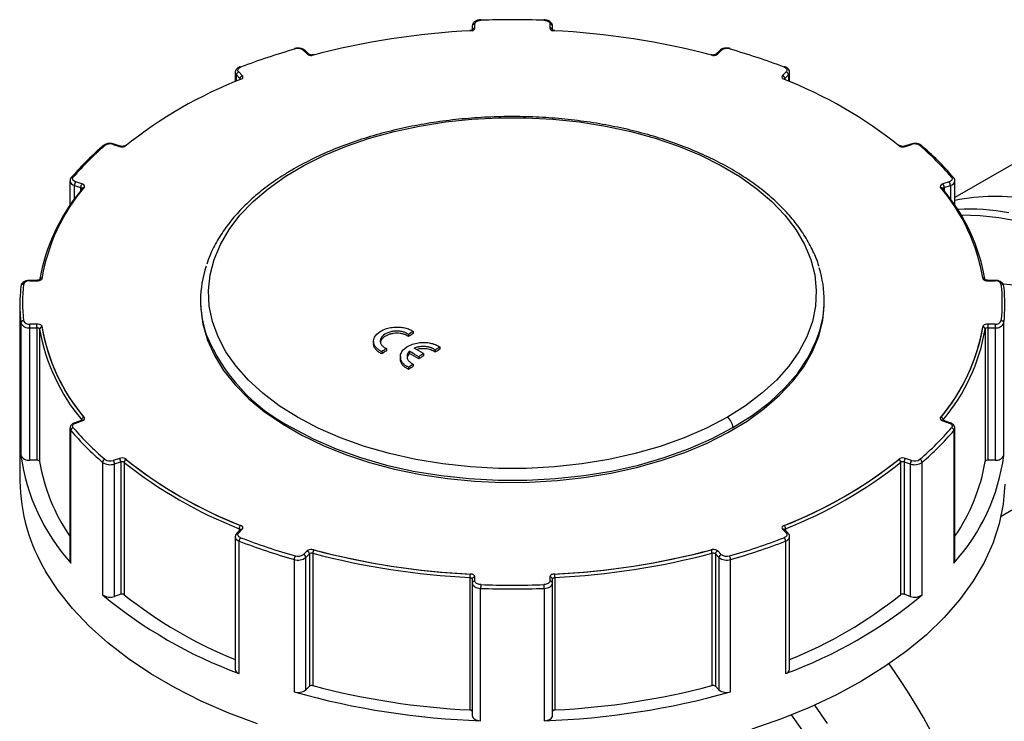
# Model space of a CAD drawing. Header units: inches. Extents: x 0 to 44.2, y 0 to 34.
# Tile 6 of 9: x 31.2 to 35.6, y 28.1 to 31.2. Entities that reach past the tile are written whole.
import ezdxf

# ---------------------------------------------------------------- set-up
doc = ezdxf.new("R2010")
doc.units = ezdxf.units.IN
doc.header["$LTSCALE"] = 4
doc.header["$MEASUREMENT"] = 0

msp = doc.modelspace()

# ---------------------------------------------------------------- linework, layer by layer
for p, q in [((33.2131, 31.1683), (33.2131, 31.1516)), ((33.2249, 31.1597), (33.2249, 31.1779)), ((33.5556, 31.1779), (33.5556, 31.1597)), ((33.5674, 31.1517), (33.5674, 31.1683)), ((32.4673, 31.0607), (32.4831, 31.0449)), ((32.4914, 31.0436), (32.4756, 31.0594)), ((32.4912, 31.0438), (32.4914, 31.0436)), ((34.3049, 31.0594), (34.2891, 31.0436)), ((34.2892, 31.0438), (34.2891, 31.0436)), ((34.2974, 31.0449), (34.3132, 31.0607)), ((32.1654, 30.9636), (32.1654, 30.9227)), ((32.1706, 30.9522), (32.1864, 30.9364)), ((32.1706, 30.9249), (32.1706, 30.9522)), ((32.1967, 30.9495), (32.1809, 30.9653)), ((32.1864, 30.9364), (32.1864, 30.9331)), ((34.5996, 30.9653), (34.5838, 30.9495)), ((34.5941, 30.9364), (34.6098, 30.9522)), ((34.5941, 30.9364), (34.5941, 30.9334)), ((34.6098, 30.9522), (34.6098, 30.9249)), ((34.6151, 30.9227), (34.6151, 30.9636)), ((31.6262, 30.6451), (31.6536, 30.636)), ((31.6573, 30.6375), (31.63, 30.6467)), ((35.1505, 30.6467), (35.1231, 30.6375)), ((35.1269, 30.636), (35.1542, 30.6451)), ((35.7255, 30.6299), (35.3452, 30.4103)), ((31.4353, 30.4839), (31.4353, 30.376)), ((31.455, 30.4642), (31.4823, 30.4551)), ((31.455, 30.4042), (31.455, 30.4642)), ((31.4882, 30.4706), (31.4609, 30.4798)), ((31.4823, 30.4551), (31.4823, 30.4403)), ((35.3196, 30.4798), (35.2922, 30.4706)), ((35.2981, 30.4551), (35.3255, 30.4642)), ((35.2981, 30.4551), (35.2981, 30.4403)), ((35.3255, 30.4642), (35.3255, 30.4042)), ((35.3452, 30.376), (35.3452, 30.4839)), ((31.4886, 30.4508), (31.4887, 30.4509)), ((35.2918, 30.4509), (35.2919, 30.4508)), ((31.2186, 30.0192), (31.2172, 30.0015)), ((31.2895, 30.0446), (31.2579, 30.0446)), ((31.2579, 30.0446), (31.2579, 30.0424)), ((31.2579, 30.0424), (31.2895, 30.0424)), ((31.2895, 30.0446), (31.2895, 30.0424)), ((35.5226, 30.0446), (35.491, 30.0446)), ((35.491, 30.0424), (35.491, 30.0446)), ((35.491, 30.0424), (35.5226, 30.0424)), ((35.5226, 30.0424), (35.5226, 30.0446)), ((31.2141, 29.9373), (31.2141, 29.1593)), ((32.0123, 29.9562), (32.0123, 29.9469)), ((34.7682, 29.9469), (34.7682, 29.9562)), ((31.2186, 29.8563), (31.2186, 29.2712)), ((31.2895, 29.8515), (31.2579, 29.8515)), ((31.2579, 29.835), (31.2579, 29.8515)), ((31.2895, 29.835), (31.2895, 29.8515)), ((35.5226, 29.8515), (35.491, 29.8515)), ((35.491, 29.8515), (35.491, 29.835)), ((35.5226, 29.8515), (35.5226, 29.835)), ((35.5619, 29.2712), (35.5619, 29.8563)), ((31.2579, 29.835), (31.2895, 29.835)), ((31.2579, 29.2499), (31.2579, 29.835)), ((31.2895, 29.835), (31.2895, 29.2499)), ((31.3012, 29.8288), (31.3012, 29.2437)), ((31.3113, 29.8389), (31.3105, 29.844)), ((32.9304, 29.8056), (32.9304, 29.796)), ((32.9514, 29.819), (32.9514, 29.8093)), ((35.47, 29.844), (35.4692, 29.8389)), ((35.4792, 29.8288), (35.4792, 29.2437)), ((35.491, 29.835), (35.5226, 29.835)), ((35.491, 29.835), (35.491, 29.2499)), ((35.5226, 29.835), (35.5226, 29.2499)), ((32.7768, 29.7749), (32.7768, 29.763)), ((32.8129, 29.7297), (32.8129, 29.7201)), ((32.834, 29.7434), (32.834, 29.7338)), ((32.9355, 29.731), (32.9355, 29.7214)), ((32.997, 29.7207), (32.997, 29.711)), ((33.0487, 29.7367), (33.0487, 29.727)), ((33.0697, 29.7501), (33.0697, 29.7404)), ((32.8951, 29.7069), (32.8951, 29.6947)), ((32.9523, 29.6745), (32.9523, 29.6649)), ((32.9761, 29.7072), (32.9761, 29.6976)), ((32.9312, 29.6608), (32.9312, 29.6511)), ((31.4845, 29.4248), (31.4571, 29.4157)), ((31.4609, 29.4141), (31.4882, 29.4232)), ((31.4871, 29.4283), (31.4871, 29.426)), ((35.2842, 29.4403), (35.2805, 29.4358)), ((35.2922, 29.4232), (35.3196, 29.4141)), ((35.2933, 29.4283), (35.2933, 29.4259)), ((35.3233, 29.4157), (35.296, 29.4248)), ((35.296, 29.4248), (35.2961, 29.4248)), ((31.4353, 29.3907), (31.4353, 28.8056)), ((31.4394, 28.7955), (31.4394, 29.3806)), ((35.3411, 29.3806), (35.3411, 28.7955)), ((35.3452, 28.8056), (35.3452, 29.3907)), ((31.2895, 29.2499), (31.2579, 29.2499)), ((31.5797, 29.2403), (31.5797, 28.6552)), ((31.6536, 29.2579), (31.6262, 29.2488)), ((31.6321, 29.2332), (31.6595, 29.2424)), ((31.6595, 29.2424), (31.6595, 28.6573)), ((31.6751, 29.2404), (31.6751, 28.6553)), ((31.6833, 29.2533), (31.6783, 29.2575)), ((35.1054, 29.2404), (35.1054, 28.6553)), ((35.121, 29.2424), (35.1483, 29.2332)), ((35.121, 29.2424), (35.121, 28.6573)), ((35.1542, 29.2488), (35.1269, 29.2579)), ((35.2008, 28.6552), (35.2008, 29.2403)), ((35.5226, 29.2499), (35.491, 29.2499)), ((31.6321, 28.6482), (31.6321, 29.2332)), ((35.1483, 29.2332), (35.1483, 28.6482)), ((35.5495, 29.0031), (35.7259, 29.1049)), ((32.1883, 28.9431), (32.1725, 28.9273)), ((32.1809, 28.9286), (32.1967, 28.9444)), ((32.183, 28.9471), (32.183, 28.9378)), ((32.1884, 28.9432), (32.1883, 28.9431)), ((34.5838, 28.9444), (34.5996, 28.9286)), ((34.5917, 28.9615), (34.5845, 28.9586)), ((34.608, 28.9273), (34.5922, 28.9431)), ((34.5922, 28.9431), (34.5922, 28.9431)), ((34.5975, 28.9471), (34.5975, 28.9378)), ((32.1654, 28.911), (32.1654, 28.3259)), ((32.1829, 28.307), (32.1829, 28.8921)), ((34.5976, 28.8921), (34.5976, 28.307)), ((34.6151, 28.3259), (34.6151, 28.911)), ((32.4831, 28.8489), (32.4673, 28.8331)), ((32.5127, 28.8535), (32.5047, 28.8557)), ((34.3132, 28.8331), (34.2974, 28.8489)), ((32.4259, 28.8111), (32.4259, 28.226)), ((32.4775, 28.8201), (32.4933, 28.8359)), ((32.4775, 28.235), (32.4775, 28.8201)), ((32.4933, 28.8359), (32.4933, 28.2508)), ((32.5085, 28.8387), (32.5085, 28.2536)), ((34.272, 28.8387), (34.272, 28.2536)), ((34.2872, 28.8359), (34.303, 28.8201)), ((34.2872, 28.8359), (34.2872, 28.2508)), ((34.303, 28.8201), (34.303, 28.235)), ((34.3545, 28.226), (34.3545, 28.8111)), ((33.2023, 28.7313), (33.2023, 28.1463)), ((33.212, 28.7463), (33.2032, 28.7467)), ((33.2131, 28.7245), (33.2131, 28.7063)), ((33.2249, 28.716), (33.2249, 28.7342)), ((33.5556, 28.7342), (33.5556, 28.716)), ((33.5674, 28.7063), (33.5674, 28.7245)), ((33.5773, 28.7467), (33.5685, 28.7463)), ((33.5782, 28.7313), (33.5782, 28.1463)), ((33.2131, 28.7063), (33.2131, 28.1212)), ((33.2499, 28.0985), (33.2499, 28.6836)), ((33.5306, 28.6836), (33.5306, 28.0985)), ((33.5674, 28.1212), (33.5674, 28.7063)), ((31.6595, 28.6573), (31.6321, 28.6482)), ((35.1483, 28.6482), (35.121, 28.6573)), ((32.4933, 28.2508), (32.4775, 28.235)), ((34.303, 28.235), (34.2872, 28.2508))]:
    msp.add_line(p, q)
at = {"flags": 128}
for points in [[(33.2249, 31.1779), (33.2254, 31.1809), (33.2268, 31.1838), (33.2292, 31.1864), (33.2323, 31.1888), (33.2362, 31.1908), (33.2407, 31.1923), (33.2455, 31.1933), (33.2507, 31.1938)], [(33.5298, 31.1938), (33.5349, 31.1933), (33.5398, 31.1923), (33.5443, 31.1908), (33.5481, 31.1888), (33.5513, 31.1864), (33.5537, 31.1838), (33.5551, 31.1809), (33.5556, 31.1779)], [(32.1809, 30.9653), (32.1787, 30.968), (32.1775, 30.9709), (32.1772, 30.9739), (32.1779, 30.9769), (32.1795, 30.9797), (32.1821, 30.9823), (32.1854, 30.9846), (32.1894, 30.9865)], [(34.591, 30.9865), (34.5951, 30.9846), (34.5984, 30.9823), (34.6009, 30.9797), (34.6026, 30.9769), (34.6033, 30.9739), (34.603, 30.9709), (34.6018, 30.968), (34.5996, 30.9653)], [(32.4405, 29.4399), (32.36, 29.4907), (32.2875, 29.5455), (32.2238, 29.6038), (32.1693, 29.6651), (32.1244, 29.7289), (32.0896, 29.7949), (32.065, 29.8623), (32.0509, 29.9307), (32.0473, 29.9996), (32.0544, 30.0684), (32.072, 30.1366), (32.1001, 30.2035), (32.1383, 30.2688), (32.1864, 30.3319), (32.2441, 30.3923), (32.3107, 30.4494), (32.386, 30.5029), (32.4691, 30.5524), (32.5595, 30.5974), (32.6565, 30.6375), (32.7593, 30.6726), (32.8671, 30.7022), (32.979, 30.7262), (33.0942, 30.7444), (33.2116, 30.7566), (33.3305, 30.7627), (33.4499, 30.7627), (33.5688, 30.7566), (33.6863, 30.7444), (33.8015, 30.7262), (33.9134, 30.7022), (34.0212, 30.6726), (34.1239, 30.6375), (34.2209, 30.5974), (34.3114, 30.5524), (34.3945, 30.5029), (34.4697, 30.4494), (34.5364, 30.3923), (34.5941, 30.3319), (34.6422, 30.2688), (34.6804, 30.2035), (34.7085, 30.1366), (34.7261, 30.0684), (34.7331, 29.9996), (34.7296, 29.9307), (34.7155, 29.8623), (34.6909, 29.7949), (34.656, 29.7289), (34.6112, 29.6651), (34.5567, 29.6038), (34.4929, 29.5455), (34.4205, 29.4907), (34.3399, 29.4399)], [(31.4609, 30.4798), (31.4567, 30.4815), (31.4531, 30.4837), (31.4502, 30.4862), (31.4483, 30.4889), (31.4473, 30.4919), (31.4472, 30.4949), (31.4481, 30.4978), (31.45, 30.5006)], [(35.3305, 30.5006), (35.3324, 30.4978), (35.3333, 30.4949), (35.3332, 30.4919), (35.3322, 30.4889), (35.3302, 30.4862), (35.3274, 30.4837), (35.3238, 30.4815), (35.3196, 30.4798)], [(35.6066, 30.0232), (35.5589, 30.0279)], [(32.0123, 29.9469), (32.013, 29.9205), (32.0225, 29.8504), (32.0426, 29.781), (32.0733, 29.7129), (32.1143, 29.6466), (32.1653, 29.5827), (32.2258, 29.5216), (32.2955, 29.4639), (32.3737, 29.4099), (32.4599, 29.3601), (32.5534, 29.315), (32.6534, 29.2747), (32.7592, 29.2398), (32.87, 29.2103), (32.9848, 29.1867), (33.1028, 29.169), (33.223, 29.1573), (33.3445, 29.1519), (33.4664, 29.1527), (33.5877, 29.1597), (33.7075, 29.1728), (33.8247, 29.192), (33.9386, 29.2172), (34.0482, 29.248), (34.1526, 29.2843), (34.2511, 29.3258), (34.3428, 29.3722), (34.4271, 29.423), (34.5032, 29.478), (34.5707, 29.5366), (34.6289, 29.5984), (34.6774, 29.663), (34.7158, 29.7297), (34.7439, 29.7982), (34.7614, 29.8679), (34.7681, 29.9381), (34.7682, 29.9469)], [(31.2172, 29.8694), (31.2175, 29.8664), (31.2186, 29.8563)], [(34.3646, 29.3937), (34.4503, 29.448), (34.527, 29.5066), (34.594, 29.5691), (34.6508, 29.6349), (34.6968, 29.7034), (34.7316, 29.7741), (34.7431, 29.8051)], [(31.45, 29.3933), (31.4481, 29.3961), (31.4472, 29.399), (31.4473, 29.402), (31.4483, 29.405), (31.4502, 29.4077), (31.4531, 29.4102), (31.4567, 29.4124), (31.4609, 29.4141)], [(34.3399, 29.4399), (34.2482, 29.3916), (34.1492, 29.3485), (34.0438, 29.3108), (33.9327, 29.2789), (33.817, 29.253), (33.6977, 29.2334), (33.5758, 29.2202), (33.4523, 29.2136), (33.3282, 29.2136), (33.2047, 29.2202), (33.0827, 29.2334), (32.9634, 29.253), (32.8477, 29.2789), (32.7367, 29.3108), (32.6312, 29.3485), (32.5322, 29.3916), (32.4405, 29.4399)], [(35.3196, 29.4141), (35.3238, 29.4124), (35.3274, 29.4102), (35.3302, 29.4077), (35.3322, 29.405), (35.3332, 29.402), (35.3333, 29.399), (35.3324, 29.3961), (35.3305, 29.3933)], [(32.4159, 29.3937), (32.5099, 29.3442), (32.6115, 29.2999), (32.7197, 29.2612), (32.8337, 29.2285), (32.9523, 29.2019), (33.0748, 29.1818), (33.1999, 29.1683), (33.3266, 29.1616), (33.4539, 29.1616), (33.5806, 29.1683), (33.7057, 29.1818), (33.8281, 29.2019), (33.9468, 29.2285), (34.0608, 29.2612), (34.169, 29.2999), (34.2705, 29.3442), (34.3646, 29.3937)], [(35.5663, 29.1442), (35.5591, 29.0563), (35.5413, 28.9689), (35.5129, 28.8824), (35.4741, 28.7973), (35.425, 28.7139), (35.366, 28.6328), (35.2973, 28.5542), (35.2192, 28.4786), (35.1321, 28.4063), (35.0365, 28.3377), (34.9328, 28.2732), (34.8216, 28.213), (34.7033, 28.1575), (34.5785, 28.1069), (34.4479, 28.0614)], [(32.1894, 28.9074), (32.1854, 28.9093), (32.1821, 28.9116), (32.1795, 28.9142), (32.1779, 28.917), (32.1772, 28.92), (32.1775, 28.923), (32.1787, 28.9259), (32.1809, 28.9286)], [(34.5996, 28.9286), (34.6018, 28.9259), (34.603, 28.923), (34.6033, 28.92), (34.6026, 28.917), (34.6009, 28.9142), (34.5984, 28.9116), (34.5951, 28.9093), (34.591, 28.9074)], [(32.2646, 28.0842), (32.1369, 28.1323), (32.0154, 28.1855), (31.9007, 28.2435), (31.7932, 28.3059), (31.6936, 28.3726), (31.6024, 28.4431), (31.5199, 28.5171), (31.4466, 28.5943), (31.3828, 28.6743), (31.3289, 28.7566)], [(33.2023, 28.7313), (33.2045, 28.7311), (33.2065, 28.7307), (33.2084, 28.73), (33.21, 28.7291), (33.2113, 28.7281), (33.2123, 28.727), (33.2129, 28.7258), (33.2131, 28.7245)], [(33.2507, 28.7001), (33.2455, 28.7006), (33.2407, 28.7016), (33.2362, 28.7031), (33.2323, 28.7051), (33.2292, 28.7074), (33.2268, 28.7101), (33.2254, 28.713), (33.2249, 28.716)], [(33.5556, 28.716), (33.5551, 28.713), (33.5537, 28.7101), (33.5513, 28.7074), (33.5481, 28.7051), (33.5443, 28.7031), (33.5398, 28.7016), (33.5349, 28.7006), (33.5298, 28.7001)], [(33.5674, 28.7245), (33.5676, 28.7258), (33.5682, 28.727), (33.5692, 28.7281), (33.5705, 28.7291), (33.5721, 28.73), (33.574, 28.7307), (33.576, 28.7311), (33.5782, 28.7313)], [(33.2131, 28.7063), (33.2138, 28.7021), (33.2158, 28.698), (33.2192, 28.6941), (33.2237, 28.6908), (33.2293, 28.6879), (33.2356, 28.6858), (33.2426, 28.6843), (33.2499, 28.6836)], [(33.5306, 28.6836), (33.5379, 28.6843), (33.5448, 28.6858), (33.5512, 28.6879), (33.5568, 28.6908), (33.5613, 28.6941), (33.5646, 28.698), (33.5667, 28.7021), (33.5674, 28.7063)], [(34.7251, 28.1671), (34.7808, 28.0858)], [(33.2131, 28.1395), (33.2129, 28.1407), (33.2123, 28.1419), (33.2113, 28.1431), (33.21, 28.1441), (33.2084, 28.1449), (33.2065, 28.1456), (33.2045, 28.146), (33.2023, 28.1463)], [(33.2131, 28.1212), (33.2138, 28.117), (33.2158, 28.1129), (33.2192, 28.1091), (33.2237, 28.1057), (33.2293, 28.1029), (33.2356, 28.1007), (33.2426, 28.0992), (33.2499, 28.0985)], [(33.5306, 28.0985), (33.5379, 28.0992), (33.5448, 28.1007), (33.5512, 28.1029), (33.5568, 28.1057), (33.5613, 28.1091), (33.5646, 28.1129), (33.5667, 28.117), (33.5674, 28.1212)], [(33.5782, 28.1463), (33.576, 28.146), (33.574, 28.1456), (33.5721, 28.1449), (33.5705, 28.1441), (33.5692, 28.1431), (33.5682, 28.1419), (33.5676, 28.1407), (33.5674, 28.1395)], [(34.6703, 28.0577), (34.6229, 28.124)]]:
    msp.add_lwpolyline(points, dxfattribs=at)
for centre, radius, start, end in [((33.2468, 31.1941), 0.00385, 354.9186, 28.1373), ((33.3902, 27.4502), 3.7462, 87.8648, 92.1352), ((33.5336, 31.1941), 0.00385, 151.8579, 185.0846), ((33.21, 31.1626), 0.0152, 277.6725, 348.9263), ((33.2239, 31.1671), 0.0109, 84.8174, 173.6487), ((33.2239, 31.1488), 0.0109, 84.8174, 173.6487), ((33.5566, 31.1671), 0.0109, 6.3513, 95.1826), ((33.5705, 31.1626), 0.0152, 191.0737, 262.3275), ((33.5565, 31.1485), 0.0112, 16.2799, 94.4448), ((33.3685, 27.7949), 3.3562, 92.6727, 104.9133), ((33.2015, 31.1471), 0.00168, 356.5382, 43.7233), ((33.412, 27.7949), 3.3562, 75.0867, 87.3273), ((33.5789, 31.1471), 0.00167, 136.0166, 183.6095), ((33.2105, 28.3258), 2.8499, 105.8707, 110.9954), ((32.4282, 31.0654), 0.00336, 29.1011, 95.1694), ((32.4432, 31.0296), 0.0393, 52.3429, 107.8236), ((34.3373, 31.0296), 0.0393, 72.1764, 127.6571), ((34.3522, 31.0654), 0.00336, 84.8173, 150.9015), ((33.5699, 28.3258), 2.8499, 69.0046, 74.1293), ((32.4704, 31.0535), 0.00794, 49.0422, 113.368), ((32.4862, 31.0376), 0.008, 50.9715, 113.235), ((32.5023, 31.0683), 0.0303, 230.5647, 274.6185), ((32.5107, 31.0386), 0.00258, 38.1862, 96.6062), ((34.2698, 31.0386), 0.00259, 83.6702, 141.7755), ((34.2782, 31.0683), 0.0303, 265.3815, 309.4353), ((34.2943, 31.0376), 0.00798, 66.74, 129.3878), ((34.3101, 31.0535), 0.00794, 66.632, 130.9578), ((32.1862, 30.9837), 0.00429, 40.6613, 103.3942), ((34.5943, 30.9837), 0.00429, 76.6021, 139.3392), ((32.9058, 29.1078), 1.9604, 111.2271, 128.7675), ((32.1814, 30.9642), 0.0161, 182.2484, 227.8191), ((32.1856, 30.951), 0.015, 108.3694, 175.4659), ((32.1865, 30.9293), 0.00373, 52.2815, 108.4265), ((32.2014, 30.9352), 0.015, 108.3694, 175.4659), ((32.1832, 30.9328), 0.00484, 2.2873, 47.7778), ((32.1906, 30.9426), 0.00917, 306.3762, 48.4562), ((34.5899, 30.9426), 0.00917, 131.5438, 233.6238), ((34.5791, 30.9352), 0.015, 4.5341, 71.6306), ((33.8747, 29.1078), 1.9604, 51.2325, 68.7729), ((34.5939, 30.9293), 0.00367, 68.6857, 127.9857), ((34.5973, 30.9329), 0.00482, 132.1904, 178.4016), ((34.5949, 30.951), 0.015, 4.5341, 71.6306), ((34.599, 30.9642), 0.0162, 312.2285, 356.7509), ((32.4543, 29.6357), 1.3255, 130.7271, 139.2667), ((31.5863, 30.6334), 0.00754, 64.3029, 126.2304), ((31.6127, 30.6068), 0.0406, 70.5724, 124.7915), ((31.6293, 30.6429), 0.0038, 80.512, 144.8229), ((31.6567, 30.6338), 0.00382, 80.9845, 144.7463), ((31.6654, 30.6727), 0.0386, 252.2024, 289.5208), ((31.6812, 30.634), 0.00673, 71.828, 125.1599), ((35.0993, 30.6342), 0.00656, 52.1757, 108.8095), ((35.1151, 30.6727), 0.0386, 250.4792, 287.7976), ((35.1238, 30.6338), 0.00381, 35.2012, 99.3389), ((35.1511, 30.6429), 0.0038, 35.1807, 99.4659), ((35.1678, 30.6068), 0.0406, 55.2085, 109.4276), ((35.1942, 30.6335), 0.00739, 53.1255, 116.3921), ((34.3261, 29.6357), 1.3255, 40.7333, 49.2729), ((31.447, 30.4928), 0.00836, 69.0385, 135.7142), ((35.3335, 30.4928), 0.00836, 44.3454, 110.9576), ((32.1479, 29.9093), 0.8491, 139.7315, 170.4716), ((31.459, 30.488), 0.0241, 189.7816, 260.319), ((31.4795, 30.4638), 0.0245, 139.3605, 179.0461), ((31.5068, 30.4547), 0.0245, 139.3605, 179.0461), ((31.4807, 30.4473), 0.00796, 20.5406, 78.0229), ((31.486, 30.4567), 0.0141, 5.6469, 80.8607), ((31.4948, 30.4453), 0.00822, 79.1623, 138.0305), ((35.2945, 30.4567), 0.0141, 99.1393, 174.3531), ((34.6326, 29.9093), 0.8491, 9.5284, 40.2685), ((35.2858, 30.4455), 0.00811, 41.4893, 101.2947), ((35.2736, 30.4547), 0.0245, 0.9539, 40.6395), ((35.3, 30.4471), 0.00821, 102.9341, 158.5024), ((35.301, 30.4638), 0.0245, 0.9539, 40.6395), ((35.3215, 30.4879), 0.0241, 279.6516, 350.4371), ((32.1413, 29.8993), 0.8528, 140.0963, 170.1068), ((31.4942, 30.4465), 0.00705, 141.9399, 181.3915), ((35.2862, 30.4465), 0.00717, 358.9192, 35.7251), ((34.6391, 29.8993), 0.8528, 9.8932, 39.9037), ((35.5174, 29.5759), 0.8395, 78.8015, 101.836), ((35.4147, 29.4533), 0.9057, 79.2888, 93.6178), ((35.3678, 29.1206), 1.2119, 58.1609, 89.7611), ((32.483, 29.9562), 0.4706, 161.2656, 198.637), ((34.2979, 29.9561), 0.4701, 341.2604, 17.7724), ((31.2289, 30.0172), 0.0104, 82.1435, 173.8319), ((31.9489, 29.9469), 0.7231, 173.6019, 186.3981), ((31.2537, 30.0173), 0.0254, 80.5031, 156.3402), ((31.2912, 30.0711), 0.0288, 266.6388, 312.314), ((31.3114, 30.0443), 0.0105, 90.5972, 162.12), ((35.4693, 30.0447), 0.0101, 12.9685, 90.8356), ((35.4893, 30.0711), 0.0288, 227.686, 273.3612), ((35.5268, 30.0173), 0.0254, 23.6598, 99.4969), ((35.5515, 30.0172), 0.0104, 6.1681, 97.8565), ((34.8316, 29.9469), 0.7231, 353.6019, 6.3981), ((34.8394, 29.9373), 0.727, 353.6019, 6.3981), ((31.9414, 29.9373), 0.7274, 180.004, 185.3618), ((31.2299, 29.855), 0.0114, 87.5152, 173.582), ((31.2519, 29.8709), 0.0363, 203.6598, 279.4969), ((31.2537, 29.8766), 0.0254, 203.6598, 279.4969), ((31.2912, 29.8228), 0.0288, 47.686, 93.3612), ((35.4893, 29.8228), 0.0288, 86.6388, 132.314), ((35.5268, 29.8766), 0.0254, 260.5031, 336.3402), ((35.5286, 29.8709), 0.0363, 260.5031, 336.3402), ((35.5506, 29.855), 0.0114, 6.418, 92.4848), ((31.2912, 29.8241), 0.0111, 25.3757, 98.9841), ((31.3124, 29.8277), 0.0112, 95.58, 174.4904), ((32.1413, 29.9753), 0.8528, 189.8932, 219.9037), ((32.1479, 29.9846), 0.8491, 189.5284, 220.2685), ((32.1474, 29.9847), 0.8487, 189.8932, 219.9037), ((32.7867, 30.1146), 0.8107, 202.3895, 242.7791), ((39.391, 19.6794), 12.0116, 122.41921, 122.53812), ((39.3854, 19.6794), 12.0005, 122.42158, 122.5406), ((34.6326, 29.9846), 0.8491, 319.7315, 350.4716), ((34.6331, 29.9847), 0.8487, 320.0963, 350.1068), ((34.6391, 29.9753), 0.8528, 320.0963, 350.1068), ((35.4681, 29.8277), 0.0112, 5.5096, 84.42), ((35.4893, 29.8241), 0.0111, 81.0159, 154.6243), ((39.5212, 19.4773), 12.252, 123.08003, 123.19748), ((39.5157, 19.4773), 12.2409, 123.08302, 123.20058), ((27.2667, 20.0113), 11.252, 59.50837, 59.74815), ((27.2723, 20.0113), 11.2409, 59.50788, 59.74789), ((27.2868, 20.0234), 11.2536, 59.50844, 59.74819), ((39.5599, 19.518), 12.1312, 122.75119, 122.86852), ((39.5089, 19.6111), 12.0109, 122.41936, 122.53828), ((39.5034, 19.6111), 11.9998, 122.42173, 122.54076), ((39.6392, 19.409), 12.2513, 123.08022, 123.19768), ((39.5544, 19.518), 12.1201, 122.75388, 122.87132), ((39.6337, 19.409), 12.2402, 123.08322, 123.20078), ((31.4578, 29.4119), 0.0038, 35.1737, 99.5091), ((31.4851, 29.421), 0.0038, 35.1828, 99.4527), ((31.5011, 29.4271), 0.014, 110.0933, 175.1729), ((31.4837, 29.4253), 0.00449, 0.8785, 40.8715), ((31.486, 29.4371), 0.0141, 279.1393, 354.3531), ((34.3033, 29.3907), 0.0613, 2.8426, 53.3848), ((35.2945, 29.4371), 0.0141, 185.6469, 260.8607), ((35.2794, 29.4271), 0.014, 4.8271, 69.9067), ((35.2967, 29.4253), 0.0045, 139.1674, 178.0687), ((35.2953, 29.421), 0.0038, 80.5473, 144.8172), ((35.3227, 29.4119), 0.0038, 80.5042, 144.8242), ((31.4505, 29.391), 0.0152, 181.2857, 222.9135), ((31.4537, 29.3794), 0.0144, 105.1796, 175.03), ((32.4492, 30.2503), 1.3327, 220.7333, 229.2729), ((32.4543, 30.2582), 1.3255, 220.7333, 229.2729), ((34.3261, 30.2582), 1.3255, 310.7271, 319.2667), ((34.3312, 30.2503), 1.3327, 310.7271, 319.2667), ((35.3267, 29.3794), 0.0144, 4.97, 74.8204), ((35.33, 29.391), 0.0152, 317.0759, 358.9822), ((32.0982, 29.3904), 0.8876, 187.7172, 222.0797), ((31.2519, 29.2858), 0.0363, 203.6598, 279.4969), ((31.2912, 29.239), 0.0111, 25.3757, 98.9841), ((32.1044, 29.3775), 0.8142, 189.456, 214.7379), ((31.5953, 29.2392), 0.0156, 111.6746, 175.9286), ((31.6128, 29.288), 0.0581, 235.2085, 289.4276), ((31.6127, 29.2871), 0.0406, 235.2085, 289.4276), ((31.6076, 29.2328), 0.0245, 0.9539, 40.6395), ((31.6654, 29.2212), 0.0386, 70.4792, 107.7976), ((31.635, 29.2419), 0.0245, 0.9539, 40.6395), ((31.6653, 29.2258), 0.0176, 56.2387, 109.2585), ((31.691, 29.2393), 0.0159, 118.661, 176.1018), ((32.9031, 30.7811), 1.9703, 231.4433, 248.5621), ((32.9058, 30.7861), 1.9604, 231.2325, 248.7729), ((32.9055, 30.7866), 1.9608, 231.4433, 248.5621), ((33.8747, 30.7861), 1.9604, 291.2271, 308.7675), ((33.875, 30.7866), 1.9608, 291.4379, 308.5567), ((33.8774, 30.7811), 1.9703, 291.4379, 308.5567), ((35.0895, 29.2393), 0.0159, 3.8982, 61.339), ((35.1151, 29.2212), 0.0386, 72.2024, 109.5208), ((35.1152, 29.2258), 0.0176, 70.7415, 123.7613), ((35.1455, 29.2419), 0.0245, 139.3605, 179.0461), ((35.1728, 29.2328), 0.0245, 139.3605, 179.0461), ((35.1676, 29.288), 0.0581, 250.5724, 304.7915), ((35.1678, 29.2871), 0.0406, 250.5724, 304.7915), ((35.1852, 29.2392), 0.0156, 4.0714, 68.3254), ((34.6823, 29.3904), 0.8876, 317.9203, 352.2828), ((34.6628, 29.3829), 0.8282, 325.4785, 350.3276), ((35.4893, 29.239), 0.0111, 81.0159, 154.6243), ((35.5286, 29.2858), 0.0363, 260.5031, 336.3402), ((32.0074, 29.1678), 0.7933, 180.6132, 211.2206), ((32.2053, 28.9464), 0.0224, 137.7087, 178.0934), ((32.181, 28.9401), 0.00736, 20.5594, 74.0155), ((32.1935, 28.9369), 0.00808, 67.28, 130.3099), ((32.1906, 28.9513), 0.00917, 311.5438, 53.6238), ((34.5899, 28.9513), 0.00917, 126.3762, 228.4562), ((34.587, 28.9371), 0.00794, 49.0422, 113.368), ((34.5751, 28.9464), 0.0224, 1.9066, 42.2913), ((34.5997, 28.9399), 0.00759, 106.8793, 158.5458), ((32.1877, 28.914), 0.0225, 186.9635, 257.7259), ((32.1777, 28.9212), 0.00808, 67.2771, 130.3561), ((32.2052, 28.8916), 0.0224, 134.976, 178.6999), ((33.2096, 31.5673), 2.8655, 249.0046, 254.1293), ((33.2105, 31.5681), 2.8499, 249.0046, 254.1293), ((33.5699, 31.5681), 2.8499, 285.8707, 290.9954), ((33.5709, 31.5673), 2.8655, 285.8707, 290.9954), ((34.5752, 28.8916), 0.0224, 1.3001, 45.024), ((34.5928, 28.9142), 0.0226, 282.3837, 352.1726), ((34.6028, 28.9213), 0.00794, 49.0496, 113.3675), ((32.5023, 28.8255), 0.0303, 85.3815, 129.4353), ((32.4783, 28.8347), 0.015, 4.5341, 71.6306), ((33.3685, 32.0989), 3.3562, 255.0867, 267.3273), ((32.5385, 28.8381), 0.03, 149.137, 178.9286), ((33.3684, 32.0998), 3.3572, 255.2338, 267.1801), ((33.412, 32.0989), 3.3562, 272.6727, 284.9133), ((33.4121, 32.0998), 3.3572, 272.8199, 284.7662), ((34.242, 28.8381), 0.03, 1.0714, 30.863), ((34.2782, 28.8255), 0.0303, 50.5647, 94.6185), ((34.3021, 28.8347), 0.015, 108.3694, 175.4659), ((31.4505, 28.8059), 0.0152, 181.1515, 222.9189), ((32.4532, 28.8108), 0.0273, 143.9114, 179.3404), ((32.4431, 28.8646), 0.0562, 252.1764, 307.6571), ((32.4432, 28.8643), 0.0393, 252.1764, 307.6571), ((32.4625, 28.8189), 0.015, 4.5341, 71.6306), ((32.5036, 28.8226), 0.0168, 72.9882, 127.7299), ((33.3683, 32.1007), 3.3734, 255.2338, 267.1801), ((33.4122, 32.1007), 3.3734, 272.8199, 284.7662), ((34.2769, 28.8226), 0.0168, 52.2701, 107.0118), ((34.3179, 28.8189), 0.015, 108.3694, 175.4659), ((34.3373, 28.8646), 0.0562, 232.3429, 287.8236), ((34.3373, 28.8643), 0.0393, 232.3429, 287.8236), ((34.3272, 28.8108), 0.0273, 0.6596, 36.0886), ((35.3299, 28.8059), 0.0152, 317.0811, 358.8485), ((33.3389, 28.731), 0.1366, 173.4017, 179.8536), ((33.21, 28.7313), 0.0152, 11.0737, 82.3275), ((33.2239, 28.7233), 0.0109, 84.8174, 173.6487), ((33.2239, 28.7051), 0.0109, 84.8174, 173.6487), ((33.5705, 28.7313), 0.0152, 97.6725, 168.9263), ((33.5566, 28.7233), 0.0109, 6.3513, 95.1826), ((33.5566, 28.7051), 0.0109, 6.3513, 95.1826), ((33.4416, 28.731), 0.1366, 0.1464, 6.5983), ((33.4272, 28.6837), 0.1773, 174.6876, 180.01), ((33.3902, 32.4476), 3.7666, 267.8648, 272.1352), ((33.3902, 32.4436), 3.7462, 267.8648, 272.1352), ((33.3532, 28.6837), 0.1773, 359.99, 5.3124), ((32.8872, 30.2236), 2.0419, 230.1832, 249.8222), ((31.6128, 28.7029), 0.0581, 235.2085, 289.4276), ((31.6653, 28.6407), 0.0176, 56.2387, 109.2585), ((32.8976, 30.188), 1.9606, 231.4231, 248.0688), ((33.8933, 30.2236), 2.0419, 290.1778, 309.8168), ((33.8829, 30.188), 1.9606, 291.9312, 308.5769), ((35.1152, 28.6407), 0.0176, 70.7415, 123.7613), ((35.1676, 28.7029), 0.0581, 250.5724, 304.7915), ((32.1877, 28.3291), 0.0226, 188.0712, 257.5851), ((34.5927, 28.3291), 0.0226, 282.4149, 351.9288), ((32.7889, 26.7414), 2.7789, 19.8805, 35.3733), ((32.4431, 28.2795), 0.0562, 252.1764, 307.6571), ((32.5036, 28.2375), 0.0168, 72.9882, 127.7299), ((33.3683, 31.5156), 3.3734, 255.2338, 267.1801), ((33.4122, 31.5156), 3.3734, 272.8199, 284.7662), ((34.2769, 28.2375), 0.0168, 52.2701, 107.0118), ((34.3373, 28.2795), 0.0562, 232.3429, 287.8236), ((33.3682, 31.5904), 3.4938, 254.3542, 268.0597), ((33.4123, 31.5904), 3.4938, 271.9403, 285.6458)]:
    msp.add_arc(centre, radius, start, end)
for points, knots in [([(33.2502, 31.196), (33.2469, 31.1957), (33.2385, 31.1949), (33.2268, 31.1905), (33.2178, 31.183), (33.2136, 31.175), (33.2132, 31.17), (33.2131, 31.1683)], [0, 0, 0, 0, 0.179547, 0.449137, 0.690759, 0.891843, 1, 1, 1, 1]), ([(33.5674, 31.1683), (33.567, 31.1714), (33.5662, 31.1775), (33.5602, 31.1853), (33.5513, 31.1916), (33.5406, 31.1951), (33.533, 31.1957), (33.5302, 31.196)], [0, 0, 0, 0, 0.1928726, 0.3818083, 0.5965481, 0.8513483, 1, 1, 1, 1]), ([(33.2134, 31.1516), (33.2134, 31.1516), (33.2134, 31.1516), (33.2121, 31.1506), (33.2095, 31.1494), (33.2062, 31.1486), (33.2038, 31.1483), (33.2028, 31.1483)], [0, 0, 0, 0, 0.15953, 0.369445, 0.587513, 0.824415, 1, 1, 1, 1]), ([(33.5777, 31.1483), (33.5762, 31.1484), (33.5733, 31.1487), (33.5699, 31.1498), (33.5677, 31.151), (33.5669, 31.1518), (33.567, 31.1516), (33.5671, 31.1516)], [0, 0, 0, 0, 0.255617, 0.492369, 0.707959, 0.940037, 1, 1, 1, 1]), ([(32.4436, 31.0705), (32.4425, 31.0706), (32.4372, 31.0712), (32.432, 31.0698), (32.4279, 31.0688)], [0, 0, 0, 0, 0.208141, 1, 1, 1, 1]), ([(32.4756, 31.0594), (32.4732, 31.0615), (32.4675, 31.0661), (32.4563, 31.0702), (32.4475, 31.0704), (32.4436, 31.0705)], [0, 0, 0, 0, 0.2956929, 0.6824154, 1, 1, 1, 1]), ([(34.3353, 31.0704), (34.3328, 31.0704), (34.3253, 31.0704), (34.3142, 31.0668), (34.3078, 31.0618), (34.3049, 31.0594)], [0, 0, 0, 0, 0.207079, 0.637923, 1, 1, 1, 1]), ([(34.3525, 31.0688), (34.3493, 31.0696), (34.3437, 31.071), (34.3378, 31.0706), (34.3353, 31.0704)], [0, 0, 0, 0, 0.5751498, 1, 1, 1, 1]), ([(32.5104, 31.0412), (32.509, 31.0409), (32.5062, 31.0403), (32.5013, 31.0402), (32.4969, 31.041), (32.4936, 31.0421), (32.4919, 31.0432), (32.4915, 31.0435), (32.4914, 31.0436)], [0, 0, 0, 0, 0.185, 0.379557, 0.578599, 0.747882, 0.902873, 1, 1, 1, 1]), ([(34.2891, 31.0436), (34.2888, 31.0434), (34.2882, 31.0429), (34.2858, 31.0417), (34.2822, 31.0407), (34.2777, 31.0402), (34.2734, 31.0404), (34.271, 31.0409), (34.2701, 31.0412)], [0, 0, 0, 0, 0.156552, 0.315019, 0.485007, 0.671749, 0.869385, 1, 1, 1, 1]), ([(32.1852, 30.9878), (32.1822, 30.9865), (32.1756, 30.9835), (32.1688, 30.9762), (32.1652, 30.9687), (32.1657, 30.9645), (32.1658, 30.9635)], [0, 0, 0, 0, 0.276246, 0.614799, 0.902931, 1, 1, 1, 1]), ([(34.6149, 30.9631), (34.615, 30.9635), (34.6157, 30.9671), (34.613, 30.9738), (34.6072, 30.9814), (34.6006, 30.9857), (34.5962, 30.9875), (34.5953, 30.9878)], [0, 0, 0, 0, 0.041831, 0.32764, 0.603544, 0.922138, 1, 1, 1, 1]), ([(32.1884, 30.9346), (32.1883, 30.9346), (32.1882, 30.9344), (32.1868, 30.9335), (32.1857, 30.9329), (32.1853, 30.9328)], [0, 0, 0, 0, 0.4033892, 0.8416105, 1, 1, 1, 1]), ([(34.5951, 30.9328), (34.5943, 30.9332), (34.5927, 30.9339), (34.592, 30.9348), (34.5921, 30.9346), (34.5921, 30.9346)], [0, 0, 0, 0, 0.421515, 0.872581, 1, 1, 1, 1]), ([(34.7443, 30.1074), (34.7442, 30.1078), (34.7386, 30.1305), (34.719, 30.1745), (34.6849, 30.2389), (34.6407, 30.3013), (34.5881, 30.3613), (34.5271, 30.4185), (34.4582, 30.4725), (34.3819, 30.5229), (34.2988, 30.5694), (34.2094, 30.6115), (34.1145, 30.6491), (34.0146, 30.6819), (33.9105, 30.7097), (33.8028, 30.7323), (33.6924, 30.7496), (33.5799, 30.7616), (33.4662, 30.768), (33.3519, 30.7689), (33.2379, 30.7643), (33.1249, 30.7542), (33.0137, 30.7386), (32.9051, 30.7177), (32.7998, 30.6916), (32.6984, 30.6604), (32.6018, 30.6244), (32.5093, 30.5835), (32.4527, 30.5525), (32.424, 30.5367)], [0, 0, 0, 0, 0.000578, 0.03814, 0.075898, 0.113882, 0.152077, 0.190437, 0.228907, 0.267441, 0.306001, 0.344559, 0.383103, 0.421628, 0.460132, 0.498618, 0.537088, 0.575546, 0.613996, 0.652442, 0.690889, 0.729341, 0.7678, 0.806273, 0.844763, 0.883275, 0.921811, 0.960376, 1, 1, 1, 1]), ([(31.5818, 30.6394), (31.568, 30.6272), (31.528, 30.5917), (31.4812, 30.5446), (31.4503, 30.5092), (31.441, 30.4986)], [0, 0, 0, 0, 0.269491, 0.781243, 1, 1, 1, 1]), ([(31.6087, 30.649), (31.6076, 30.649), (31.6015, 30.6492), (31.5915, 30.6461), (31.5848, 30.6415), (31.5818, 30.6394)], [0, 0, 0, 0, 0.1045455, 0.593278, 1, 1, 1, 1]), ([(31.63, 30.6467), (31.6268, 30.6476), (31.62, 30.6495), (31.6126, 30.6492), (31.6087, 30.649)], [0, 0, 0, 0, 0.467533, 1, 1, 1, 1]), ([(31.6772, 30.6394), (31.6768, 30.6391), (31.6759, 30.6385), (31.6729, 30.6373), (31.669, 30.6364), (31.6643, 30.6362), (31.6601, 30.6367), (31.6581, 30.6373), (31.6573, 30.6375)], [0, 0, 0, 0, 0.157739, 0.319239, 0.496168, 0.688492, 0.887711, 1, 1, 1, 1]), ([(35.1231, 30.6375), (35.1219, 30.6372), (35.1193, 30.6365), (35.1146, 30.6362), (35.11, 30.6367), (35.1063, 30.6377), (35.1041, 30.6388), (35.1035, 30.6393), (35.1032, 30.6394)], [0, 0, 0, 0, 0.181148, 0.371798, 0.57076, 0.746379, 0.90604, 1, 1, 1, 1]), ([(35.1661, 30.649), (35.1648, 30.6491), (35.1594, 30.6494), (35.1544, 30.6478), (35.1505, 30.6467)], [0, 0, 0, 0, 0.236042, 1, 1, 1, 1]), ([(35.1987, 30.6394), (35.1961, 30.6413), (35.1901, 30.6456), (35.1785, 30.6492), (35.1699, 30.6491), (35.1661, 30.649)], [0, 0, 0, 0, 0.294434, 0.692805, 1, 1, 1, 1]), ([(35.3395, 30.4986), (35.328, 30.5117), (35.2948, 30.5495), (35.2475, 30.5964), (35.2099, 30.6295), (35.1987, 30.6394)], [0, 0, 0, 0, 0.269557, 0.780914, 1, 1, 1, 1]), ([(31.441, 30.4986), (31.4389, 30.4958), (31.4357, 30.4913), (31.4357, 30.4859), (31.4357, 30.4839)], [0, 0, 0, 0, 0.62848, 1, 1, 1, 1]), ([(32.424, 30.5367), (32.4098, 30.5283), (32.3687, 30.5039), (32.3058, 30.4604), (32.2383, 30.4054), (32.1789, 30.3471), (32.1277, 30.2858), (32.0859, 30.222), (32.0561, 30.1651), (32.0443, 30.129), (32.0398, 30.1154)], [0, 0, 0, 0, 0.074147, 0.214824, 0.355565, 0.496212, 0.636612, 0.776567, 0.915858, 1, 1, 1, 1]), ([(35.3447, 30.484), (35.3448, 30.4854), (35.3451, 30.49), (35.3424, 30.495), (35.34, 30.498), (35.3395, 30.4986)], [0, 0, 0, 0, 0.276875, 0.8435, 1, 1, 1, 1]), ([(31.2579, 30.0446), (31.2545, 30.0444), (31.2461, 30.044), (31.234, 30.04), (31.2244, 30.0329), (31.2197, 30.0252), (31.2189, 30.0206), (31.2186, 30.0192)], [0, 0, 0, 0, 0.180931, 0.450801, 0.702108, 0.909209, 1, 1, 1, 1]), ([(31.3017, 30.0481), (31.3016, 30.0479), (31.3014, 30.0477), (31.2996, 30.0465), (31.2965, 30.0454), (31.2929, 30.0447), (31.2905, 30.0446), (31.2895, 30.0446)], [0, 0, 0, 0, 0.207446, 0.412526, 0.61938, 0.846665, 1, 1, 1, 1]), ([(35.491, 30.0446), (35.4895, 30.0446), (35.4863, 30.0448), (35.4824, 30.0459), (35.4799, 30.0471), (35.4788, 30.048), (35.4789, 30.0479), (35.4789, 30.0479)], [0, 0, 0, 0, 0.238952, 0.487097, 0.689492, 0.882778, 1, 1, 1, 1]), ([(35.5618, 30.0192), (35.561, 30.0226), (35.5593, 30.0289), (35.5518, 30.0365), (35.5414, 30.042), (35.5308, 30.0444), (35.5242, 30.0445), (35.5226, 30.0446)], [0, 0, 0, 0, 0.2176, 0.41357, 0.646791, 0.912894, 1, 1, 1, 1]), ([(31.2172, 30.0015), (31.2164, 29.9927), (31.2131, 29.9562), (31.2135, 29.9118), (31.2168, 29.8764), (31.2175, 29.8687)], [0, 0, 0, 0, 0.199298, 0.825839, 1, 1, 1, 1]), ([(32.8129, 29.7297), (32.8114, 29.7305), (32.8083, 29.732), (32.8039, 29.7344), (32.7998, 29.7371), (32.7959, 29.74), (32.7924, 29.743), (32.7891, 29.7461), (32.7862, 29.7495), (32.7837, 29.7529), (32.7815, 29.7565), (32.7797, 29.7602), (32.7784, 29.764), (32.7774, 29.7679), (32.776, 29.7776), (32.7798, 29.7959), (32.7947, 29.8112), (32.8136, 29.8234), (32.8308, 29.8313), (32.8572, 29.8372), (32.8774, 29.8387), (32.8923, 29.8382), (32.9041, 29.8368), (32.9153, 29.8347), (32.9258, 29.8317), (32.9354, 29.8281), (32.944, 29.8239), (32.949, 29.8206), (32.9514, 29.819)], [0, 0, 0, 0, 0.018622, 0.03735, 0.056184, 0.075125, 0.094171, 0.113324, 0.132585, 0.151952, 0.171427, 0.191009, 0.2107, 0.230498, 0.250405, 0.358157, 0.499182, 0.499522, 0.603418, 0.686719, 0.749326, 0.786911, 0.823902, 0.860301, 0.896109, 0.931327, 0.965957, 1, 1, 1, 1]), ([(32.9304, 29.8056), (32.9294, 29.8064), (32.9274, 29.8079), (32.924, 29.81), (32.9204, 29.8119), (32.9134, 29.815), (32.9017, 29.8187), (32.8842, 29.821), (32.8656, 29.8203), (32.8421, 29.8154), (32.8192, 29.8037), (32.8065, 29.7862), (32.8058, 29.773), (32.8087, 29.7647), (32.8118, 29.7595), (32.816, 29.7548), (32.8211, 29.7504), (32.8271, 29.7466), (32.8317, 29.7445), (32.834, 29.7434)], [0, 0, 0, 0, 0.020932, 0.041894, 0.062885, 0.083906, 0.155837, 0.232314, 0.313343, 0.389205, 0.541491, 0.666897, 0.770084, 0.809234, 0.84805, 0.886532, 0.924683, 0.962505, 1, 1, 1, 1]), ([(32.9304, 29.796), (32.9272, 29.7981), (32.9209, 29.8024), (32.9086, 29.8071), (32.8949, 29.8101), (32.8802, 29.8112), (32.8654, 29.8104), (32.8511, 29.8076), (32.8377, 29.8031), (32.8262, 29.797), (32.8168, 29.7897), (32.8103, 29.7814), (32.8066, 29.7735), (32.8067, 29.7684), (32.8067, 29.7664)], [0, 0, 0, 0, 0.084831, 0.169617, 0.256634, 0.343351, 0.427975, 0.512658, 0.599342, 0.686427, 0.770892, 0.856, 0.942174, 1, 1, 1, 1]), ([(32.8129, 29.7201), (32.8079, 29.7227), (32.7977, 29.728), (32.7867, 29.7384), (32.7795, 29.7498), (32.7765, 29.759), (32.7771, 29.7642), (32.7772, 29.7652)], [0, 0, 0, 0, 0.236752, 0.472954, 0.708677, 0.942925, 1, 1, 1, 1]), ([(32.9312, 29.6608), (32.9296, 29.6616), (32.9264, 29.6632), (32.9218, 29.6659), (32.9175, 29.6688), (32.9134, 29.672), (32.9097, 29.6753), (32.9063, 29.6789), (32.9033, 29.6826), (32.9008, 29.6866), (32.8986, 29.6907), (32.897, 29.6949), (32.8958, 29.6993), (32.8945, 29.7082), (32.8973, 29.7267), (32.9115, 29.7426), (32.9312, 29.7553), (32.9473, 29.7629), (32.9735, 29.7691), (32.9946, 29.7707), (33.0103, 29.77), (33.0219, 29.7686), (33.033, 29.7664), (33.0435, 29.7634), (33.0532, 29.7596), (33.0621, 29.7552), (33.0672, 29.7518), (33.0697, 29.7501)], [0, 0, 0, 0, 0.019418, 0.0391, 0.059046, 0.079256, 0.09973, 0.12047, 0.141474, 0.162744, 0.184279, 0.20608, 0.228147, 0.25048, 0.338554, 0.498972, 0.499422, 0.59419, 0.677493, 0.749307, 0.785775, 0.822021, 0.858048, 0.893858, 0.929452, 0.964832, 1, 1, 1, 1]), ([(32.9355, 29.731), (32.9346, 29.7301), (32.9327, 29.7281), (32.9304, 29.7251), (32.9286, 29.7222), (32.9271, 29.7193), (32.926, 29.7165), (32.9253, 29.7138), (32.9248, 29.7112), (32.9246, 29.7088), (32.9246, 29.7064), (32.9248, 29.7043), (32.9252, 29.7022), (32.9261, 29.6987), (32.9282, 29.6939), (32.9324, 29.688), (32.938, 29.6828), (32.9446, 29.6782), (32.9497, 29.6757), (32.9523, 29.6745)], [0, 0, 0, 0, 0.0529647, 0.1038767, 0.1527359, 0.1995421, 0.2442955, 0.2869958, 0.327643, 0.3662373, 0.4027784, 0.4372666, 0.4697017, 0.5000839, 0.6046972, 0.7069896, 0.8069668, 0.9046348, 1, 1, 1, 1]), ([(32.9355, 29.7214), (32.9313, 29.7165), (32.9249, 29.709), (32.9256, 29.7009), (32.9258, 29.6982)], [0, 0, 0, 0, 0.661998, 1, 1, 1, 1]), ([(33.0487, 29.7367), (33.0477, 29.7375), (33.0455, 29.7391), (33.042, 29.7413), (33.0382, 29.7434), (33.0342, 29.7452), (33.0299, 29.7469), (33.0254, 29.7483), (33.0207, 29.7496), (33.0159, 29.7506), (33.0109, 29.7514), (33.005, 29.752), (32.9981, 29.7524), (32.99, 29.7522), (32.9816, 29.7514), (32.9731, 29.7499), (32.9645, 29.7477), (32.9591, 29.7456), (32.9564, 29.7445)], [0, 0, 0, 0, 0.04981, 0.099659, 0.149547, 0.199476, 0.249446, 0.299458, 0.349514, 0.399613, 0.449758, 0.499949, 0.574497, 0.65256, 0.734141, 0.81924, 0.907859, 1, 1, 1, 1]), ([(33.0487, 29.727), (33.0427, 29.7308), (33.0309, 29.7383), (33.0061, 29.743), (32.9836, 29.743), (32.9717, 29.7392), (32.9676, 29.7379)], [0, 0, 0, 0, 0.285378, 0.56658, 0.850805, 1, 1, 1, 1]), ([(32.9312, 29.6511), (32.9262, 29.6539), (32.916, 29.6593), (32.905, 29.6699), (32.8978, 29.6816), (32.8948, 29.6909), (32.8954, 29.6961), (32.8955, 29.6972)], [0, 0, 0, 0, 0.236672, 0.47284, 0.708504, 0.942716, 1, 1, 1, 1]), ([(31.4571, 29.4157), (31.4541, 29.4145), (31.4472, 29.4117), (31.4397, 29.4047), (31.4354, 29.3969), (31.4357, 29.3922), (31.4358, 29.3906)], [0, 0, 0, 0, 0.258861, 0.590391, 0.867398, 1, 1, 1, 1]), ([(31.4886, 29.4269), (31.4886, 29.427), (31.4887, 29.4271), (31.4879, 29.4263), (31.4862, 29.4254), (31.4849, 29.4249), (31.4845, 29.4248)], [0, 0, 0, 0, 0.132049, 0.491005, 0.8559, 1, 1, 1, 1]), ([(31.5, 29.4358), (31.4991, 29.4368), (31.4983, 29.4378), (31.4969, 29.4395), (31.4966, 29.4399), (31.4963, 29.4403)], [-0.03708095, -0.03708095, -0.03708095, -0.03708095, -0.01798308, -0.01798308, -0.01093116, -0.01093116, -0.01093116, -0.01093116]), ([(35.296, 29.4248), (35.295, 29.4252), (35.2932, 29.4259), (35.2919, 29.4269), (35.2919, 29.4269), (35.2919, 29.427)], [0, 0, 0, 0, 0.37434, 0.724792, 1, 1, 1, 1]), ([(35.3448, 29.3907), (35.3449, 29.3917), (35.3453, 29.3958), (35.3421, 29.4027), (35.3351, 29.4106), (35.3277, 29.4138), (35.3233, 29.4157)], [0, 0, 0, 0, 0.089062, 0.356037, 0.62599, 1, 1, 1, 1]), ([(35.1022, 29.2575), (35.1011, 29.2566), (35.1, 29.2556), (35.0981, 29.2541), (35.0977, 29.2537), (35.0972, 29.2533)], [-0.03502813, -0.03502813, -0.03502813, -0.03502813, -0.01738735, -0.01738735, -0.00970377, -0.00970377, -0.00970377, -0.00970377]), ([(32.196, 28.9586), (32.1944, 28.9593), (32.1928, 28.9599), (32.1902, 28.9609), (32.1895, 28.9612), (32.1888, 28.9615)], [-0.03502813, -0.03502813, -0.03502813, -0.03502813, -0.01738735, -0.01738735, -0.00970377, -0.00970377, -0.00970377, -0.00970377]), ([(32.1725, 28.9273), (32.1703, 28.9247), (32.1664, 28.9201), (32.1658, 28.9141), (32.1656, 28.9115)], [0, 0, 0, 0, 0.562626, 1, 1, 1, 1]), ([(34.6147, 28.9111), (34.6147, 28.9131), (34.6147, 28.9181), (34.6115, 28.9235), (34.6087, 28.9265), (34.608, 28.9273)], [0, 0, 0, 0, 0.323485, 0.822054, 1, 1, 1, 1]), ([(34.2757, 28.8557), (34.2739, 28.8552), (34.2721, 28.8547), (34.2691, 28.8539), (34.2684, 28.8537), (34.2678, 28.8535)], [-0.03708095, -0.03708095, -0.03708095, -0.03708095, -0.01798308, -0.01798308, -0.01093116, -0.01093116, -0.01093116, -0.01093116])]:
    msp.add_open_spline(points, degree=3, knots=knots)

doc.saveas('drawing.dxf')
